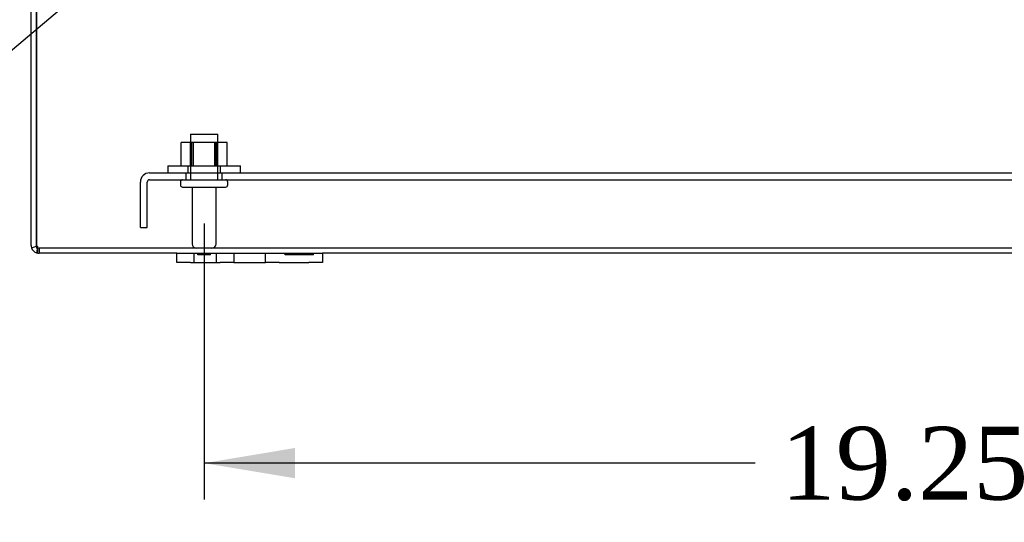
# Model space of a CAD drawing. Header units: inches. Extents: x 1 to 240, y -1 to 159.
# Tile 2 of 65: x 58 to 71, y 15 to 22. Entities that reach past the tile are written whole.
import ezdxf
from ezdxf import colors
from ezdxf.entities.mleader import LeaderData, LeaderLine
from ezdxf.enums import TextEntityAlignment as Align
from ezdxf.lldxf.tags import DXFTag
from ezdxf.math import Vec2, Vec3

# ---------------------------------------------------------------- set-up
doc = ezdxf.new("R2010")
doc.units = ezdxf.units.IN
doc.header["$MEASUREMENT"] = 0
for name, color, linetype in [('COM40679', 7, 'Continuous'), ('COM48573', 7, 'Continuous'), ('Default', 7, 'Continuous'), ('FET07720', 7, 'Continuous'), ('NTS166105', 7, 'Continuous'), ('STD26089', 7, 'Continuous'), ('WAF25059', 7, 'Continuous')]:
    doc.layers.add(name, color=color, linetype=linetype)
doc.styles.add('SEACAD_Times_New_Roman', font='times.ttf')
tags = doc.linetypes.add('HIDDEN2', pattern=[0.1875, 0.125, -0.0625]).pattern_tags.tags
tags[6:7] = [DXFTag(74, 4), DXFTag(75, 0), DXFTag(340, '0'), DXFTag(46, 0.0), DXFTag(50, 0.0), DXFTag(44, 0.0), DXFTag(45, 0.0)]
tags[4:5] = [DXFTag(74, 4), DXFTag(75, 0), DXFTag(340, '0'), DXFTag(46, 0.0), DXFTag(50, 0.0), DXFTag(44, 0.0), DXFTag(45, 0.0)]
doc.dimstyles.new('HAMMOND_(STH_-_240x160)', dxfattribs={"dimtxt": 1, "dimasz": 1.25, "dimexe": 0.5, "dimexo": 0.5, "dimgap": 0.25, "dimtad": 0, "dimtih": 1, "dimtoh": 1, "dimlfac": 0.125, "dimzin": 0, "dimdsep": 46, "dimtxsty": 'SEACAD_Times_New_Roman', "dimblk1": '_SE_FILLED', "dimblk2": '_SE_FILLED', "dimsah": 1, "dimcen": 0.5, "dimadec": 0, "dimazin": 0, "dimtfac": 0.8, "dimtofl": 0, "dimtmove": 0, "dimatfit": 3, "dimfxl": 1, "dimtolj": 1, "dimtzin": 0, "dimarcsym": 0})

# ---------------------------------------------------------------- blocks, each defined once
blk = doc.blocks.new('SE8')
at = {"layer": 'COM40679', "color": 7, "linetype": 'HIDDEN2'}
for p, q in [((59.426, 19.936), (80.176, 19.936)), ((59.926, 19.936), (59.926, 19.841)), ((60.426, 19.841), (60.426, 19.936)), ((59.301, 19.186), (59.301, 19.811)), ((59.396, 19.186), (59.396, 19.811)), ((59.426, 19.841), (80.176, 19.841)), ((59.301, 19.186), (59.396, 19.186))]:
    blk.add_line(p, q, dxfattribs=at)
for radius in [0.125, 0.03]:
    blk.add_arc((59.426, 19.811), radius, 90, 180, dxfattribs=at)
at = {"layer": 'COM48573', "color": 7, "linetype": 'Continuous'}
for p, q in [((57.801, 18.94), (57.801, 26.691)), ((57.873, 18.94), (57.873, 26.691)), ((57.873, 26.691), (57.873, 18.94)), ((57.873, 18.929), (57.873, 18.94)), ((57.873, 18.94), (57.873, 18.908)), ((57.806, 18.908), (57.873, 18.929)), ((59.801, 18.832), (57.909, 18.832)), ((77.801, 18.832), (61.801, 18.832))]:
    blk.add_line(p, q, dxfattribs=at)
at = {"layer": 'COM48573', "color": 7, "linetype": 'HIDDEN2'}
for p, q in [((57.894, 18.864), (57.894, 18.915)), ((81.693, 18.904), (57.909, 18.904)), ((57.909, 18.904), (57.909, 18.832))]:
    blk.add_line(p, q, dxfattribs=at)
at = {"layer": 'COM48573', "color": 7, "linetype": 'Continuous'}
for centre, radius, start, end in [((57.909, 18.94), 0.108, 180, 197.1113), ((57.909, 18.94), 0.108, 197.1113, 251.8777), ((58.671, 18.715), 0.804, 167.2507, 171.2208), ((58.668, 18.715), 0.802, 167.2036, 171.1938), ((57.909, 18.94), 0.108, 251.8777, 270)]:
    blk.add_arc(centre, radius, start, end, dxfattribs=at)
at = {"layer": 'COM48573', "color": 7, "linetype": 'HIDDEN2'}
for centre, radius, start, end in [((57.909, 18.94), 0.036, 180, 197.8112), ((57.909, 18.94), 0.036, 197.8112, 238.1143), ((58.668, 18.715), 0.802, 169.5304, 171.1938), ((58.671, 18.715), 0.804, 169.5785, 171.2208), ((58.671, 18.715), 0.804, 165.9807, 167.2507), ((58.668, 18.715), 0.802, 165.9388, 167.2036), ((57.909, 18.94), 0.036, 238.1143, 270)]:
    blk.add_arc(centre, radius, start, end, dxfattribs=at)
for major_axis, start_param, end_param in [((0, -0.036), 4.712389, 5.023252), ((0, 0.036), 2.585083, 3.141593)]:
    blk.add_ellipse((57.909, 18.94), major_axis=major_axis, ratio=0.996907, start_param=start_param, end_param=end_param, dxfattribs=at)
at = {"layer": 'COM48573', "color": 7, "linetype": 'Continuous'}
blk.add_ellipse((57.909, 18.94), major_axis=(0, 0.108), ratio=0.996907, start_param=2.825298, end_param=3.141593, dxfattribs=at)
blk.add_open_spline([(57.876, 18.837), (57.879, 18.838), (57.882, 18.84), (57.887, 18.843), (57.889, 18.845), (57.891, 18.85), (57.892, 18.852), (57.894, 18.858), (57.894, 18.861), (57.894, 18.872), (57.892, 18.879), (57.887, 18.891), (57.885, 18.895), (57.88, 18.902), (57.877, 18.906), (57.873, 18.908)], degree=3, knots=[0, 0, 0, 0, 0.125, 0.125, 0.25, 0.25, 0.375, 0.375, 0.5, 0.5, 0.75, 0.75, 0.875, 0.875, 1, 1, 1, 1], dxfattribs=at)
at = {"layer": 'COM48573', "color": 7, "linetype": 'HIDDEN2'}
blk.add_open_spline([(57.89, 18.91), (57.892, 18.911), (57.894, 18.912), (57.894, 18.916), (57.894, 18.917), (57.892, 18.919), (57.891, 18.92), (57.889, 18.923), (57.886, 18.925), (57.881, 18.927), (57.878, 18.928), (57.875, 18.929)], degree=3, knots=[0, 0, 0, 0, 0.25, 0.25, 0.375, 0.375, 0.5, 0.5, 0.75, 0.75, 1, 1, 1, 1], dxfattribs=at)
at = {"layer": 'FET07720', "color": 7, "linetype": 'Continuous'}
for p, q in [((59.801, 18.832), (59.989, 18.832)), ((59.801, 18.707), (59.801, 18.832)), ((59.989, 18.832), (60.395, 18.832)), ((60.395, 18.832), (60.583, 18.832)), ((60.583, 18.832), (60.801, 18.832)), ((60.583, 18.832), (60.583, 18.707)), ((60.801, 18.832), (60.801, 18.832)), ((60.801, 18.832), (61.019, 18.832)), ((61.019, 18.832), (61.207, 18.832)), ((61.019, 18.707), (61.019, 18.832)), ((61.207, 18.832), (61.614, 18.832)), ((61.614, 18.832), (61.801, 18.832)), ((61.801, 18.832), (61.801, 18.707)), ((59.989, 18.707), (59.801, 18.707)), ((59.989, 18.707), (60.395, 18.707)), ((60.583, 18.707), (60.395, 18.707)), ((60.583, 18.707), (60.801, 18.707)), ((60.801, 18.707), (61.019, 18.707)), ((60.801, 18.707), (60.801, 18.707)), ((61.207, 18.707), (61.019, 18.707)), ((61.207, 18.707), (61.614, 18.707)), ((61.801, 18.707), (61.614, 18.707))]:
    blk.add_line(p, q, dxfattribs=at)
at = {"layer": 'FET07720', "color": 7, "linetype": 'HIDDEN2'}
for p, q in [((60.036, 18.832), (60.036, 18.707)), ((60.091, 18.812), (60.091, 18.832)), ((60.207, 18.812), (60.091, 18.812)), ((60.12, 18.812), (60.12, 18.832)), ((60.207, 18.812), (60.207, 18.832)), ((60.227, 18.812), (60.207, 18.812)), ((60.21, 18.812), (60.21, 18.832)), ((60.227, 18.812), (60.227, 18.832)), ((60.262, 18.812), (60.227, 18.812)), ((60.262, 18.812), (60.262, 18.832)), ((60.348, 18.707), (60.348, 18.832)), ((60.583, 18.832), (60.583, 18.707)), ((61.02, 18.707), (61.02, 18.832)), ((61.291, 18.812), (61.291, 18.832)), ((61.4, 18.812), (61.291, 18.812)), ((61.356, 18.812), (61.356, 18.832)), ((61.4, 18.812), (61.4, 18.832)), ((61.445, 18.812), (61.4, 18.812)), ((61.414, 18.812), (61.414, 18.832)), ((61.445, 18.812), (61.445, 18.832)), ((61.554, 18.812), (61.445, 18.812)), ((61.454, 18.812), (61.454, 18.832)), ((61.514, 18.812), (61.514, 18.832)), ((61.523, 18.812), (61.523, 18.832)), ((61.554, 18.812), (61.554, 18.832)), ((61.676, 18.812), (61.554, 18.812)), ((61.568, 18.812), (61.568, 18.832)), ((61.612, 18.812), (61.612, 18.832)), ((61.676, 18.812), (61.676, 18.832))]:
    blk.add_line(p, q, dxfattribs=at)
at = {"layer": 'NTS166105', "color": 7, "linetype": 'HIDDEN2'}
for p, q in [((60.032, 20.352), (59.862, 20.352)), ((59.862, 20.032), (59.862, 20.352)), ((59.989, 20.032), (59.989, 20.352)), ((60.005, 20.032), (60.005, 20.352)), ((60.023, 20.352), (60.023, 20.032)), ((60.347, 20.352), (60.032, 20.352)), ((60.032, 20.032), (60.032, 20.352)), ((60.323, 20.032), (60.323, 20.352)), ((60.33, 20.032), (60.33, 20.352)), ((60.492, 20.352), (60.347, 20.352)), ((60.347, 20.032), (60.347, 20.352)), ((60.364, 20.032), (60.364, 20.352)), ((60.492, 20.032), (60.492, 20.352))]:
    blk.add_line(p, q, dxfattribs=at)
at = {"layer": 'STD26089', "color": 7, "linetype": 'HIDDEN2'}
for p, q in [((59.989, 20.466), (60.364, 20.466)), ((59.989, 20.466), (59.989, 19.841)), ((60.364, 19.841), (60.364, 20.466)), ((59.851, 19.811), (59.851, 19.771)), ((60.501, 19.771), (60.501, 19.811)), ((59.881, 19.741), (60.471, 19.741)), ((60.01, 19.741), (60.01, 18.964)), ((60.342, 18.964), (60.342, 19.741))]:
    blk.add_line(p, q, dxfattribs=at)
for centre, radius, start, end in [((59.881, 19.811), 0.03, 90, 180), ((59.881, 19.771), 0.03, 180, 270), ((60.471, 19.811), 0.03, 0, 90), ((60.471, 19.771), 0.03, 270, 0), ((60.07, 18.964), 0.06, 180, 270), ((60.282, 18.964), 0.06, 270, 0)]:
    blk.add_arc(centre, radius, start, end, dxfattribs=at)
at = {"layer": 'WAF25059', "color": 7, "linetype": 'HIDDEN2'}
for p, q in [((59.676, 20.032), (60.676, 20.032)), ((59.676, 20.032), (59.676, 19.936)), ((59.954, 20.032), (59.954, 19.936)), ((60.399, 19.936), (60.399, 20.032)), ((60.676, 19.936), (60.676, 20.032))]:
    blk.add_line(p, q, dxfattribs=at)
blk = doc.blocks.new('DMBLK2358')
at = {"layer": 'Default', "linetype": 'Continuous'}
for points in [[(61.426, 15.743), (61.426, 16.16), (60.176, 15.951)], [(78.176, 15.743), (79.426, 15.951), (78.176, 16.16)]]:
    blk.add_hatch(color=7, dxfattribs=at).paths.add_polyline_path(points)
at = {"layer": 'Default', "color": 7, "linetype": 'Continuous'}
for p, q in [((60.176, 19.241), (60.176, 15.451)), ((79.426, 19.241), (79.426, 15.451)), ((67.745, 15.951), (60.176, 15.951)), ((79.426, 15.951), (71.858, 15.951))]:
    blk.add_line(p, q, dxfattribs=at)
at = {"layer": 'Default', "color": 7, "linetype": 'Continuous', "style": 'SEACAD_Times_New_Roman'}
blk.add_text('19.25', height=1, dxfattribs=at).set_placement((68.095, 16.451), align=Align.TOP_LEFT)
blk = doc.blocks.new('_SE_FILLED')
at = {"color": 0}
blk.add_line((0, 0), (-1, 0), dxfattribs=at)
blk.add_solid([(0, 0), (-1, -0.1665), (-1, 0.1665), (0, 0)], dxfattribs=at)

msp = doc.modelspace()

# ---------------------------------------------------------------- block references
at = {"layer": 'Default'}
msp.add_blockref('SE8', (0, 0), dxfattribs=at)

# ---------------------------------------------------------------- dimensions: what is measured, and where the dimension line sits
at = {"layer": 'Default', "color": 7, "linetype": 'Continuous'}
dim = msp.add_linear_dim(base=(60.176, 15.951), p1=(79.426, 19.741), p2=(60.176, 19.741), text='\\A1;<>', dimstyle='HAMMOND_(STH_-_240x160)', override={"dimlfac": 1}, dxfattribs=at)
dim.commit()
dim.dimension.update_dxf_attribs({"geometry": 'DMBLK2358', "text_midpoint": (69.801, 15.951), "dimtype": 160})

# ---------------------------------------------------------------- leaders
ml = msp.add_multileader_mtext('Standard', dxfattribs=at)
ml.set_content('{\\pxsm0.9;\\fTimes New Roman|b0||i0||c0|p34;\\W1.;GROUND STUD\\PBODY\\P}', color=7)
ml.set_leader_properties()
ml.build(insert=Vec2(0, 0))
ml.multileader.update_dxf_attribs({"dogleg_length": 0, "arrow_head_size": 1.25})
ctx = ml.context
ctx.base_point, ctx.char_height, ctx.arrow_head_size, ctx.landing_gap_size = Vec3(45.444, 20.185), 1, 1.25, 0.35
ctx.text_align_type = 1
notes = []
notes.append((ctx, [(0, (1, 1, 0), (56.324, 20.595), (-1, 0), 0, [(0, [(61.029, 24.575)], 0, [])])]))
ctx.mtext.insert, ctx.mtext.alignment = Vec3(50.754, 21.106), 2
for ctx, leaders in notes:
    for number, flags, end, landing, length, lines in leaders:
        leader = LeaderData()
        leader.index, (leader.has_last_leader_line, leader.has_dogleg_vector, leader.attachment_direction) = number, flags
        leader.last_leader_point, leader.dogleg_vector, leader.dogleg_length = Vec3(end), Vec3(landing), length
        for number, points, colour, breaks in lines:
            line = LeaderLine()
            line.index, line.vertices, line.color, line.breaks = number, Vec3.list(points), colors.encode_raw_color(colour), breaks
            leader.lines.append(line)
        ctx.leaders.append(leader)

doc.saveas('drawing.dxf')
